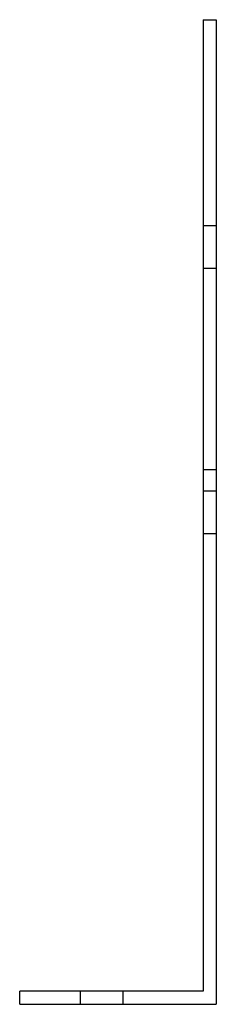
# Model space of a CAD drawing. Header units: millimetres. Extents: x -30 to 30, y -150 to 150.
import ezdxf

# ---------------------------------------------------------------- set-up
doc = ezdxf.new("R2010")
doc.units = ezdxf.units.MM
doc.layers.add('HIDDEN', color=7, linetype='Continuous')
doc.layers.add('THICK', color=7, linetype='Continuous')

msp = doc.modelspace()

# ---------------------------------------------------------------- linework, layer by layer
at = {"layer": 'HIDDEN'}
for p, q in [((26, 150), (26, 150)), ((26, 150), (26, 150)), ((30, 150), (30, 150)), ((30, 150), (30, 150)), ((26, 87.29), (30, 87.29)), ((26, 87.29), (30, 87.29)), ((26, 74.29), (30, 74.29)), ((26, 74.29), (30, 74.29)), ((26, 13), (30, 13)), ((26, 6.5), (30, 6.5)), ((26, -6.5), (30, -6.5)), ((-30, -146), (-30, -146)), ((-11.5, -146), (-11.5, -150)), ((-11.5, -146), (-11.5, -150)), ((-11.5, -146), (-11.5, -150)), ((-11.5, -146), (-11.5, -150)), ((-11.5, -146), (-11.5, -150)), ((-11.5, -146), (-11.5, -150)), ((1.5, -146), (1.5, -150)), ((1.5, -146), (1.5, -150)), ((1.5, -146), (1.5, -150)), ((1.5, -146), (1.5, -150)), ((1.5, -146), (1.5, -150)), ((1.5, -146), (1.5, -150)), ((26, -146), (26, -146)), ((-30, -150), (-30, -150)), ((30, -150), (30, -150))]:
    msp.add_line(p, q, dxfattribs=at)
at = {"layer": 'THICK'}
for p, q in [((26, 150), (30, 150)), ((26, 150), (26, -146)), ((30, 150), (30, -150)), ((26, -146), (-30, -146)), ((-30, -150), (-30, -146)), ((-30, -150), (30, -150))]:
    msp.add_line(p, q, dxfattribs=at)

doc.saveas('drawing.dxf')
